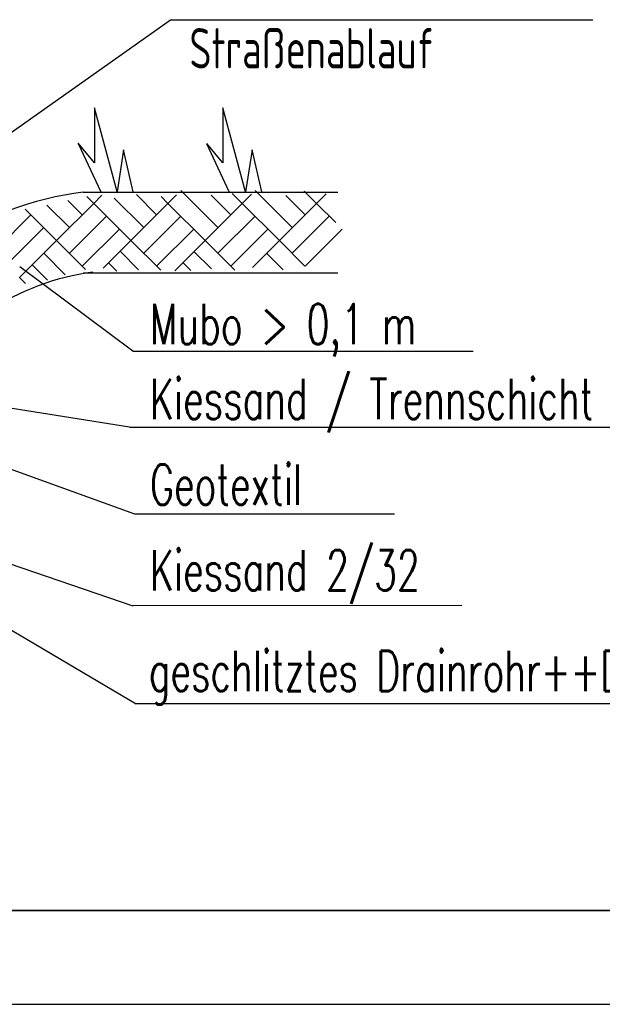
# Model space of a CAD drawing. Extents: x 3409653 to 3410193, y 5788342 to 5789000.
# Tile 70 of 79: x 3410039 to 3410054, y 5788634 to 5788659. Entities that reach past the tile are written whole.
import ezdxf

# ---------------------------------------------------------------- set-up
doc = ezdxf.new("R2010")
doc.units = 0
doc.header["$MEASUREMENT"] = 0
doc.linetypes.add('LINIENART0', pattern=[0])
for name, color, linetype in [('detail_AA-BB', 7, 'Continuous'), ('NULLEBENE', 7, 'Continuous'), ('Straßenbau', 7, 'Continuous')]:
    doc.layers.add(name, color=color, linetype=linetype)
doc.styles.add('SIMPLEX', font='simplex')

msp = doc.modelspace()

# ---------------------------------------------------------------- linework, layer by layer
at = {"layer": 'detail_AA-BB', "color": 128, "linetype": 'LINIENART0'}
for p, q in [((3410033.72573, 5788652.3578), (3410042.92673, 5788658.8618)), ((3410033.72573, 5788652.3578), (3410042.92673, 5788658.8618)), ((3410042.92705, 5788658.86172), (3410051.12888, 5788658.86172)), ((3410042.92705, 5788658.86172), (3410051.12888, 5788658.86172)), ((3410051.12888, 5788658.86172), (3410053.37827, 5788658.86172)), ((3410051.12888, 5788658.86172), (3410053.37827, 5788658.86172)), ((3410041.02423, 5788654.31168), (3410040.85656, 5788654.47935)), ((3410041.02423, 5788654.31168), (3410040.85656, 5788654.47935)), ((3410041.02423, 5788654.31168), (3410041.22836, 5788654.51581)), ((3410041.02423, 5788654.31168), (3410041.22836, 5788654.51581)), ((3410042.57987, 5788654.02883), (3410042.08108, 5788654.52762)), ((3410042.57987, 5788654.02883), (3410042.08108, 5788654.52762)), ((3410042.86271, 5788654.31168), (3410042.69284, 5788654.48154)), ((3410042.86271, 5788654.31168), (3410042.69284, 5788654.48154)), ((3410042.86271, 5788654.31168), (3410043.07771, 5788654.52668)), ((3410042.86271, 5788654.31168), (3410043.07771, 5788654.52668)), ((3410044.10015, 5788653.71064), (3410043.18091, 5788654.62988)), ((3410044.10015, 5788653.71064), (3410043.18091, 5788654.62988)), ((3410044.41834, 5788654.02883), (3410043.93479, 5788654.51239)), ((3410044.41834, 5788654.02883), (3410043.93479, 5788654.51239)), ((3410044.70119, 5788654.31168), (3410044.45505, 5788654.55782)), ((3410044.70119, 5788654.31168), (3410044.45505, 5788654.55782)), ((3410044.70119, 5788654.31168), (3410044.92706, 5788654.53755)), ((3410044.70119, 5788654.31168), (3410044.92706, 5788654.53755)), ((3410045.01938, 5788654.62988), (3410045.93862, 5788653.71064)), ((3410045.01938, 5788654.62988), (3410045.93862, 5788653.71064)), ((3410046.25682, 5788654.02883), (3410045.7776, 5788654.50805)), ((3410046.25682, 5788654.02883), (3410045.7776, 5788654.50805)), ((3410046.53966, 5788654.31168), (3410046.23707, 5788654.61427)), ((3410046.53966, 5788654.31168), (3410046.23707, 5788654.61427)), ((3410046.53966, 5788654.31168), (3410046.77858, 5788654.5506)), ((3410046.53966, 5788654.31168), (3410046.77858, 5788654.5506)), ((3410040.42319, 5788653.71064), (3410039.86344, 5788654.27039)), ((3410040.42319, 5788653.71064), (3410039.86344, 5788654.27039)), ((3410040.10499, 5788653.39244), (3410041.02423, 5788654.31168)), ((3410040.10499, 5788653.39244), (3410041.02423, 5788654.31168)), ((3410040.74139, 5788654.02883), (3410040.38421, 5788654.38601)), ((3410040.74139, 5788654.02883), (3410040.38421, 5788654.38601)), ((3410041.02423, 5788654.31168), (3410041.94347, 5788653.39244)), ((3410041.02423, 5788654.31168), (3410041.94347, 5788653.39244)), ((3410042.26167, 5788653.71064), (3410041.52981, 5788654.44249)), ((3410042.26167, 5788653.71064), (3410041.52981, 5788654.44249)), ((3410041.94347, 5788653.39244), (3410042.86271, 5788654.31168)), ((3410041.94347, 5788653.39244), (3410042.86271, 5788654.31168)), ((3410043.78195, 5788653.39244), (3410042.86271, 5788654.31168)), ((3410043.78195, 5788653.39244), (3410042.86271, 5788654.31168)), ((3410043.78195, 5788653.39244), (3410044.70119, 5788654.31168)), ((3410043.78195, 5788653.39244), (3410044.70119, 5788654.31168)), ((3410044.70119, 5788654.31168), (3410045.62043, 5788653.39244)), ((3410044.70119, 5788654.31168), (3410045.62043, 5788653.39244)), ((3410045.62043, 5788653.39244), (3410046.53966, 5788654.31168)), ((3410045.62043, 5788653.39244), (3410046.53966, 5788654.31168)), ((3410046.53966, 5788654.31168), (3410047.01669, 5788653.83465)), ((3410046.53966, 5788654.31168), (3410047.01669, 5788653.83465)), ((3410038.54936, 5788653.1096), (3410039.4686, 5788654.02883)), ((3410038.54936, 5788653.1096), (3410039.4686, 5788654.02883)), ((3410040.10499, 5788653.39244), (3410039.32742, 5788654.17001)), ((3410040.10499, 5788653.39244), (3410039.32742, 5788654.17001)), ((3410040.42319, 5788653.07424), (3410041.34243, 5788653.99348)), ((3410040.42319, 5788653.07424), (3410041.34243, 5788653.99348)), ((3410042.26167, 5788653.07424), (3410043.18091, 5788653.99348)), ((3410042.26167, 5788653.07424), (3410043.18091, 5788653.99348)), ((3410044.10015, 5788653.07424), (3410045.01938, 5788653.99348)), ((3410044.10015, 5788653.07424), (3410045.01938, 5788653.99348)), ((3410045.93862, 5788653.07424), (3410046.85786, 5788653.99348)), ((3410045.93862, 5788653.07424), (3410046.85786, 5788653.99348)), ((3410038.86756, 5788652.7914), (3410039.78679, 5788653.71064)), ((3410038.86756, 5788652.7914), (3410039.78679, 5788653.71064)), ((3410040.74139, 5788652.75604), (3410041.66063, 5788653.67528)), ((3410040.74139, 5788652.75604), (3410041.66063, 5788653.67528)), ((3410041.94347, 5788653.39244), (3410041.73012, 5788653.60578)), ((3410041.94347, 5788653.39244), (3410041.73012, 5788653.60578)), ((3410042.57987, 5788652.75604), (3410043.49911, 5788653.67528)), ((3410042.57987, 5788652.75604), (3410043.49911, 5788653.67528)), ((3410044.41834, 5788652.75604), (3410045.33758, 5788653.67528)), ((3410044.41834, 5788652.75604), (3410045.33758, 5788653.67528)), ((3410046.25682, 5788652.75604), (3410047.17606, 5788653.67528)), ((3410046.25682, 5788652.75604), (3410047.17606, 5788653.67528)), ((3410039.18575, 5788652.4732), (3410040.10499, 5788653.39244)), ((3410039.18575, 5788652.4732), (3410040.10499, 5788653.39244)), ((3410040.10499, 5788653.39244), (3410040.82169, 5788652.67574)), ((3410040.10499, 5788653.39244), (3410040.82169, 5788652.67574)), ((3410041.94347, 5788653.39244), (3410041.26106, 5788652.71002)), ((3410041.94347, 5788653.39244), (3410041.26106, 5788652.71002)), ((3410041.94347, 5788653.39244), (3410042.68193, 5788652.65398)), ((3410041.94347, 5788653.39244), (3410042.68193, 5788652.65398)), ((3410043.78195, 5788653.39244), (3410043.03199, 5788652.64248)), ((3410043.78195, 5788653.39244), (3410043.03199, 5788652.64248)), ((3410043.78195, 5788653.39244), (3410044.5149, 5788652.65949)), ((3410043.78195, 5788653.39244), (3410044.5149, 5788652.65949)), ((3410045.62043, 5788653.39244), (3410044.95304, 5788652.72505)), ((3410045.62043, 5788653.39244), (3410044.95304, 5788652.72505)), ((3410045.62043, 5788653.39244), (3410046.25463, 5788652.75824)), ((3410045.62043, 5788653.39244), (3410046.25463, 5788652.75824)), ((3410039.78679, 5788653.07424), (3410040.32052, 5788652.54051)), ((3410039.78679, 5788653.07424), (3410040.32052, 5788652.54051)), ((3410041.6771, 5788653.12607), (3410042.13457, 5788652.6686)), ((3410041.6771, 5788653.12607), (3410042.13457, 5788652.6686)), ((3410043.50684, 5788653.11733), (3410043.93815, 5788652.68603)), ((3410043.50684, 5788653.11733), (3410043.93815, 5788652.68603)), ((3410045.30223, 5788653.07424), (3410045.71391, 5788652.66256)), ((3410045.30223, 5788653.07424), (3410045.71391, 5788652.66256)), ((3410039.50395, 5788652.7914), (3410039.88302, 5788652.41233)), ((3410039.50395, 5788652.7914), (3410039.88302, 5788652.41233)), ((3410041.39175, 5788652.84072), (3410041.59872, 5788652.63375)), ((3410041.39175, 5788652.84072), (3410041.59872, 5788652.63375)), ((3410043.23456, 5788652.84505), (3410043.42844, 5788652.65118)), ((3410043.23456, 5788652.84505), (3410043.42844, 5788652.65118)), ((3410041.992, 5788650.652), (3410039.197, 5788652.74)), ((3410041.992, 5788650.652), (3410039.197, 5788652.74)), ((3410039.18575, 5788652.4732), (3410039.33393, 5788652.32502)), ((3410039.18575, 5788652.4732), (3410039.33393, 5788652.32502)), ((3410041.992, 5788650.652), (3410050.41687, 5788650.652)), ((3410041.992, 5788650.652), (3410050.41687, 5788650.652)), ((3410041.90783, 5788648.76553), (3410034.70017, 5788649.91067)), ((3410041.90783, 5788648.76553), (3410034.70017, 5788649.91067)), ((3410042.04255, 5788646.60997), (3410034.06024, 5788649.50651)), ((3410042.04255, 5788646.60997), (3410034.06024, 5788649.50651)), ((3410041.908, 5788648.766), (3410056.13338, 5788648.766)), ((3410041.908, 5788648.766), (3410056.13338, 5788648.766)), ((3410033.3361, 5788647.0815), (3410042.07144, 5788641.91369)), ((3410033.3361, 5788647.0815), (3410042.07144, 5788641.91369)), ((3410034.95278, 5788646.74469), (3410041.99377, 5788644.34544)), ((3410034.95278, 5788646.74469), (3410041.99377, 5788644.34544)), ((3410048.47556, 5788646.60997), (3410042.04255, 5788646.60997)), ((3410048.47556, 5788646.60997), (3410042.04255, 5788646.60997)), ((3410050.14275, 5788644.35337), (3410041.99377, 5788644.34544)), ((3410050.14275, 5788644.35337), (3410041.99377, 5788644.34544)), ((3410055.71307, 5788641.91369), (3410042.07144, 5788641.91369)), ((3410055.71307, 5788641.91369), (3410042.07144, 5788641.91369))]:
    msp.add_line(p, q, dxfattribs=at)
at = {"layer": 'detail_AA-BB', "color": 18, "linetype": 'LINIENART0'}
for p, q in [((3410041.60117, 5788654.59918), (3410041.04117, 5788656.67918)), ((3410041.04117, 5788656.67918), (3410041.04117, 5788655.31918)), ((3410041.60117, 5788654.59918), (3410041.04117, 5788656.67918)), ((3410041.04117, 5788656.67918), (3410041.04117, 5788655.31918)), ((3410044.78387, 5788654.59441), (3410044.22387, 5788656.67441)), ((3410044.22387, 5788656.67441), (3410044.22387, 5788655.31441)), ((3410044.78387, 5788654.59441), (3410044.22387, 5788656.67441)), ((3410044.22387, 5788656.67441), (3410044.22387, 5788655.31441)), ((3410040.63782, 5788655.79722), (3410041.19782, 5788654.59722)), ((3410040.63782, 5788655.79722), (3410041.19782, 5788654.59722)), ((3410041.04117, 5788655.31918), (3410040.64117, 5788655.79918)), ((3410041.04117, 5788655.31918), (3410040.64117, 5788655.79918)), ((3410043.82052, 5788655.79245), (3410044.38052, 5788654.59245)), ((3410043.82052, 5788655.79245), (3410044.38052, 5788654.59245)), ((3410044.22387, 5788655.31441), (3410043.82387, 5788655.79441)), ((3410044.22387, 5788655.31441), (3410043.82387, 5788655.79441)), ((3410041.76117, 5788655.63918), (3410041.60117, 5788654.59918)), ((3410041.76117, 5788655.63918), (3410041.60117, 5788654.59918)), ((3410042.00117, 5788654.59918), (3410041.76117, 5788655.63918)), ((3410042.00117, 5788654.59918), (3410041.76117, 5788655.63918)), ((3410044.94387, 5788655.63441), (3410044.78387, 5788654.59441)), ((3410044.94387, 5788655.63441), (3410044.78387, 5788654.59441)), ((3410045.18387, 5788654.59441), (3410044.94387, 5788655.63441)), ((3410045.18387, 5788654.59441), (3410044.94387, 5788655.63441)), ((3410045.18387, 5788654.59441), (3410044.94387, 5788655.63441)), ((3410045.18387, 5788654.59441), (3410044.94387, 5788655.63441))]:
    msp.add_line(p, q, dxfattribs=at)
at = {"layer": 'detail_AA-BB', "color": 176, "linetype": 'LINIENART0'}
msp.add_line((3410040.76145, 5788654.58906), (3410047.07147, 5788654.58918), dxfattribs=at)
msp.add_line((3410040.76145, 5788654.58906), (3410047.07147, 5788654.58918), dxfattribs=at)
at = {"layer": 'detail_AA-BB', "color": 144, "linetype": 'LINIENART0'}
msp.add_line((3410040.76144, 5788652.5887), (3410047.07144, 5788652.5887), dxfattribs=at)
msp.add_line((3410040.76144, 5788652.5887), (3410047.07144, 5788652.5887), dxfattribs=at)
at = {"layer": 'detail_AA-BB', "color": 176, "linetype": 'LINIENART0'}
msp.add_arc((3410041.72164, 5788646.77953), 7.86834, 97.00938, 124.32813, dxfattribs=at)
msp.add_arc((3410041.72164, 5788646.77953), 7.86834, 97.00938, 124.32813, dxfattribs=at)
at = {"layer": 'detail_AA-BB', "color": 144, "linetype": 'LINIENART0'}
msp.add_arc((3410041.72164, 5788646.77953), 5.86834, 97.00938, 124.32813, dxfattribs=at)
msp.add_arc((3410041.72164, 5788646.77953), 5.86834, 97.00938, 124.32813, dxfattribs=at)
at = {"layer": 'NULLEBENE', "color": 144, "linetype": 'LINIENART0'}
msp.add_line((3409701.4105, 5788634.4705), (3410061.4105, 5788634.47034), dxfattribs=at)
msp.add_line((3409701.4105, 5788634.4705), (3410061.4105, 5788634.47034), dxfattribs=at)
at = {"layer": 'Straßenbau', "color": 176, "linetype": 'LINIENART0'}
for p, q in [((3409966.95349, 5788636.79662), (3410060.11276, 5788636.79662)), ((3410060.11276, 5788636.79662), (3409966.95349, 5788636.79662)), ((3409966.95349, 5788636.79662), (3410060.11276, 5788636.79662)), ((3410060.11276, 5788636.79662), (3409966.95349, 5788636.79662))]:
    msp.add_line(p, q, dxfattribs=at)

# ---------------------------------------------------------------- texts
at = {"layer": 'detail_AA-BB', "color": 128, "linetype": 'LINIENART0', "style": 'SIMPLEX', "width": 0.66046}
for s, p in [('Straßenablauf', (3410043.395, 5788657.654)), ('Straßenablauf', (3410043.395, 5788657.654)), ('Mubo > 0,1 m', (3410042.418, 5788650.82)), ('Mubo > 0,1 m', (3410042.418, 5788650.82)), ('Kiessand / Trennschicht', (3410042.418, 5788648.968)), ('Kiessand / Trennschicht', (3410042.418, 5788648.968)), ('Geotextil', (3410042.41812, 5788646.84573)), ('Geotextil', (3410042.41812, 5788646.84573)), ('Kiessand 2/32', (3410042.418, 5788644.724)), ('Kiessand 2/32', (3410042.418, 5788644.724)), ('geschlitztes Drainrohr++DN 200', (3410042.38721, 5788642.22947)), ('geschlitztes Drainrohr++DN 200', (3410042.38721, 5788642.22947))]:
    msp.add_text(s, height=1, dxfattribs=at).set_placement(p)

doc.saveas('drawing.dxf')
